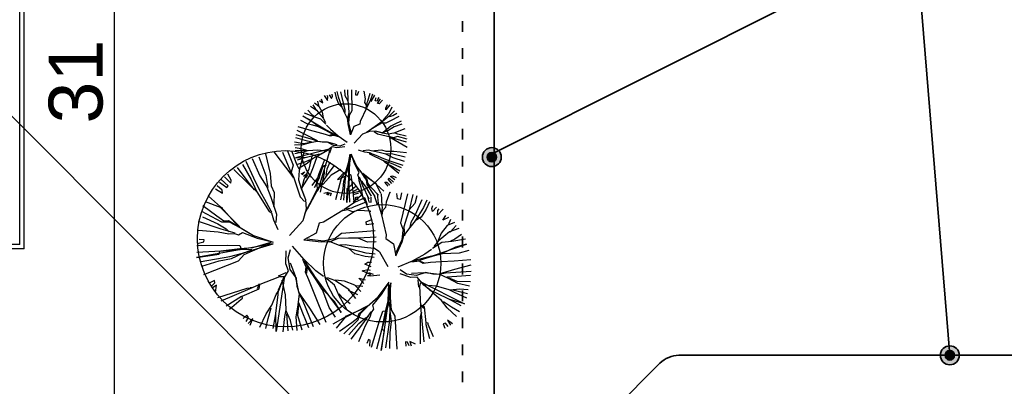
# Model space of a CAD drawing. Extents: x 4743276 to 9726129, y -4307434 to -1665362.
# Tile 98 of 121: x 4856319 to 4867288, y -1809586 to -1805504. Entities that reach past the tile are written whole.
import ezdxf

# ---------------------------------------------------------------- set-up
doc = ezdxf.new("R2010")
doc.units = 0
doc.header["$MEASUREMENT"] = 0
doc.linetypes.add('ACAD_ISO03W100', pattern=[30, 12, -18])
doc.layers.get('0').update_dxf_attribs({"linetype": 'CONTINUOUS'})
doc.layers.get('Defpoints').update_dxf_attribs({"color": 61, "linetype": 'CONTINUOUS'})
for name, color, linetype in [('-_48_-', 76, 'CONTINUOUS'), ('siete', 6, 'CONTINUOUS'), ('TENKÁ', 7, 'CONTINUOUS'), ('ZARIADOVACIE', 144, 'CONTINUOUS')]:
    doc.layers.add(name, color=color, linetype=linetype)
doc.styles.add('Style-Arial', font='arial.ttf')
doc.dimstyles.new('STANDARD 200', dxfattribs={"dimtxt": 600, "dimasz": 700, "dimexe": 10, "dimexo": 200, "dimgap": 100, "dimtad": 1, "dimdsep": 46, "dimlunit": 6, "dimtxsty": 'Style-Arial', "dimblk": 'ARCHTICK', "dimblk1": 'OBLIQUE', "dimblk2": 'ARCHTICK', "dimcen": 2.5, "dimse1": 1, "dimse2": 1, "dimadec": 0, "dimazin": 0, "dimtfac": 1, "dimtmove": 1, "dimatfit": 3, "dimldrblk": 'OBLIQUE', "dimfxl": 1, "dimtolj": 1, "dimtzin": 0, "dimarcsym": 0})

# ---------------------------------------------------------------- blocks, each defined once
blk = doc.blocks.new('St6h')
at = {"linetype": 'Continuous'}
for p, q in [((-32, 994), (36, 827)), ((-420, 902), (-334, 709)), ((-347, 921), (-267, 711)), ((-273, 954), (-221, 732)), ((-180, 975), (20, 710)), ((-83, 971), (38, 684)), ((23, 977), (73, 836)), ((156, 969), (103, 768)), ((244, 926), (213, 783)), ((302, 918), (258, 803)), ((384, 886), (324, 730)), ((-623, 777), (-466, 622)), ((-586, 800), (-468, 642)), ((-526, 834), (-430, 666)), ((-489, 871), (-405, 684)), ((36, 827), (16, 749)), ((73, 836), (101, 787)), ((103, 768), (96, 662)), ((213, 783), (157, 662)), ((258, 803), (230, 729)), ((410, 783), (399, 716)), ((444, 859), (410, 783)), ((495, 821), (413, 715)), ((569, 778), (460, 716)), ((-687, 598), (-765, 666)), ((-730, 695), (-658, 625)), ((-653, 661), (-690, 727)), ((-658, 625), (-653, 661)), ((-430, 666), (-369, 529)), ((-405, 684), (-333, 539)), ((-334, 709), (-258, 586)), ((-267, 711), (-247, 577)), ((-221, 732), (-208, 595)), ((16, 749), (41, 693)), ((20, 710), (39, 698)), ((39, 698), (113, 472)), ((96, 662), (125, 566)), ((157, 662), (128, 561)), ((230, 729), (134, 577)), ((324, 730), (296, 643)), ((413, 715), (347, 618)), ((460, 716), (370, 615)), ((609, 749), (531, 666)), ((531, 666), (562, 673)), ((562, 673), (621, 706)), ((-828, 563), (-752, 515)), ((-753, 548), (-809, 598)), ((-785, 636), (-704, 577)), ((-704, 577), (-687, 598)), ((-468, 642), (-399, 550)), ((-466, 622), (-369, 529)), ((-258, 586), (-213, 469)), ((-208, 595), (-175, 521)), ((125, 566), (173, 444)), ((128, 561), (173, 444)), ((303, 564), (221, 398)), ((296, 643), (303, 564)), ((347, 618), (302, 536)), ((370, 615), (309, 567)), ((704, 628), (646, 561)), ((646, 561), (659, 532)), ((659, 532), (734, 593)), ((760, 564), (700, 530)), ((-906, 480), (-772, 363)), ((-752, 515), (-753, 548)), ((-369, 529), (-231, 311)), ((-333, 539), (-263, 413)), ((-213, 469), (-149, 280)), ((-175, 521), (-178, 390)), ((113, 472), (164, 420)), ((173, 444), (180, 338)), ((302, 536), (193, 338)), ((700, 530), (707, 500)), ((810, 498), (704, 416)), ((707, 500), (767, 519)), ((834, 461), (720, 410)), ((865, 383), (834, 462)), ((866, 476), (878, 417)), ((906, 415), (905, 470)), ((935, 500), (974, 389)), ((972, 510), (984, 401)), ((1017, 509), (1025, 378)), ((1114, 525), (1071, 416)), ((1120, 520), (1114, 525)), ((1199, 452), (1193, 512)), ((1227, 444), (1199, 452)), ((1242, 517), (1227, 444)), ((1309, 507), (1233, 185)), ((1370, 498), (1328, 328)), ((1415, 486), (1392, 401)), ((1470, 442), (1394, 274)), ((-969, 377), (-815, 261)), ((-942, 423), (-778, 360)), ((-778, 360), (-556, 139)), ((-772, 363), (-756, 356)), ((-764, 359), (-583, 154)), ((-263, 413), (-214, 319)), ((-178, 390), (-181, 368)), ((180, 338), (143, 206)), ((221, 398), (163, 283)), ((647, 330), (591, 318)), ((720, 410), (600, 329)), ((687, 347), (631, 336)), ((699, 305), (647, 330)), ((710, 358), (687, 347)), ((848, 413), (710, 358)), ((878, 417), (906, 415)), ((984, 401), (1019, 278)), ((1027, 356), (1022, 306)), ((1025, 378), (1027, 356)), ((1066, 355), (1032, 318)), ((1071, 416), (1066, 355)), ((1392, 401), (1328, 328)), ((1490, 356), (1415, 238)), ((1520, 337), (1463, 249)), ((1525, 437), (1490, 356)), ((1555, 418), (1520, 337)), ((1580, 344), (1592, 378)), ((1589, 312), (1580, 344)), ((1633, 360), (1589, 312)), ((1707, 335), (1643, 268)), ((1648, 323), (1662, 341)), ((-983, 316), (-760, 197)), ((-975, 251), (-803, 172)), ((-815, 261), (-737, 208)), ((-231, 311), (-204, 296)), ((-214, 319), (-201, 305)), ((-204, 296), (-182, 217)), ((-149, 280), (-156, 188)), ((594, 326), (374, 193)), ((766, 322), (699, 305)), ((900, 313), (766, 322)), ((850, 196), (913, 223)), ((897, 305), (900, 313)), ((1020, 273), (1071, 52)), ((1032, 318), (1026, 268)), ((1299, 237), (1271, 140)), ((1328, 328), (1299, 237)), ((1394, 274), (1349, 187)), ((1463, 249), (1396, 208)), ((1415, 238), (1401, 214)), ((1643, 268), (1648, 323)), ((1704, 214), (1736, 267)), ((1767, 243), (1704, 214)), ((1791, 223), (1764, 160)), ((-1021, 203), (-771, 117)), ((-803, 172), (-710, 117)), ((-771, 117), (-615, 72)), ((-760, 197), (-676, 194)), ((-737, 208), (-684, 211)), ((-710, 117), (-675, 85)), ((-684, 211), (-404, 43)), ((-676, 194), (-622, 164)), ((-622, 164), (-543, 124)), ((-543, 124), (-450, 70)), ((-182, 217), (-134, 110)), ((143, 206), (-3, 45)), ((326, 179), (293, 69)), ((374, 193), (326, 179)), ((852, 162), (850, 196)), ((936, 172), (852, 162)), ((1233, 185), (1265, 95)), ((1338, 131), (1265, 40)), ((1271, 140), (1276, 41)), ((1341, 153), (1337, 136)), ((1396, 208), (1338, 131)), ((1349, 187), (1341, 153)), ((1754, 153), (1686, 69)), ((1833, 189), (1754, 153)), ((1884, 123), (1778, 84)), ((1853, 153), (1784, 79)), ((-1017, 103), (-798, 85)), ((-798, 85), (-679, 63)), ((-679, 63), (-618, 64)), ((-618, 64), (-571, 50)), ((-571, 50), (-528, 76)), ((-528, 76), (-364, 13)), ((-404, 43), (-187, -30)), ((-364, 13), (-195, -27)), ((293, 69), (156, -6)), ((373, -18), (193, 3)), ((491, 7), (373, -18)), ((539, 8), (434, -32)), ((574, 65), (488, -1)), ((653, 12), (539, 8)), ((949, 97), (574, 65)), ((762, 12), (653, 12)), ((960, 26), (762, 12)), ((863, -31), (762, 12)), ((1071, 52), (1070, 8)), ((1070, 8), (1153, -49)), ((1259, 100), (1248, -6)), ((1250, -28), (1278, 74)), ((1778, 84), (1651, -18)), ((1686, 69), (1651, -12)), ((1836, 2), (1789, -20)), ((1957, 4), (1806, -23)), ((1913, 55), (1836, 2)), ((-185, -50), (-1039, -200)), ((-1036, -69), (-690, -64)), ((-1032, -47), (-959, -28)), ((-955, -6), (-1011, -3)), ((-959, -28), (-955, -6)), ((-771, -128), (-558, -101)), ((-690, -64), (-559, -67)), ((-559, -67), (-542, -107)), ((-558, -101), (-413, -90)), ((-553, -112), (-425, -109)), ((-417, -126), (-216, -43)), ((-413, -90), (-207, -32)), ((-408, -116), (-185, -50)), ((158, -224), (31, -76)), ((156, -6), (350, -28)), ((350, -28), (470, -22)), ((552, -68), (429, -20)), ((656, -102), (552, -68)), ((577, -63), (558, -65)), ((617, -59), (577, -63)), ((727, -78), (617, -59)), ((724, -161), (656, -102)), ((695, -113), (665, -106)), ((935, -101), (727, -78)), ((963, -27), (863, -31)), ((998, -137), (935, -96)), ((939, -99), (935, -96)), ((1153, -49), (1179, -184)), ((1179, -184), (1250, -28)), ((1248, -6), (1181, -151)), ((1449, -232), (1969, -55)), ((1692, -35), (1589, -102)), ((1651, -18), (1603, -78)), ((1846, -85), (1689, -162)), ((1806, -23), (1692, -35)), ((1969, -55), (1846, -85)), ((-1039, -200), (-789, -163)), ((-1036, -144), (-771, -128)), ((-990, -246), (-668, -191)), ((-789, -163), (-782, -133)), ((-789, -238), (-652, -211)), ((-782, -133), (-553, -112)), ((-668, -191), (-527, -155)), ((-652, -211), (-532, -158)), ((-572, -237), (-508, -167)), ((-532, -158), (-422, -115)), ((-527, -155), (-408, -116)), ((-508, -167), (-417, -126)), ((-44, -273), (-41, -129)), ((-19, -207), (7, -114)), ((3, -334), (-19, -207)), ((849, -153), (695, -113)), ((839, -191), (724, -161)), ((939, -201), (839, -191)), ((949, -163), (849, -153)), ((998, -137), (1093, -303)), ((1502, -166), (1361, -242)), ((1576, -186), (1372, -240)), ((1587, -190), (1449, -232)), ((1579, -113), (1502, -166)), ((1700, -161), (1587, -190)), ((1793, -157), (1700, -161)), ((1886, -152), (1793, -157)), ((1993, -124), (1886, -152)), ((-981, -297), (-789, -238)), ((-960, -390), (-572, -237)), ((-17, -349), (-44, -273)), ((64, -409), (6, -264)), ((183, -308), (144, -223)), ((289, -349), (158, -224)), ((294, -435), (163, -235)), ((163, -235), (191, -297)), ((174, -366), (183, -308)), ((191, -297), (185, -375)), ((199, -314), (573, -815)), ((293, -449), (199, -314)), ((836, -275), (867, -254)), ((904, -306), (836, -275)), ((867, -254), (909, -255)), ((1361, -242), (1203, -308)), ((1439, -244), (1357, -253)), ((1372, -240), (1432, -234)), ((1432, -234), (1495, -260)), ((1485, -267), (1439, -244)), ((1567, -258), (1485, -267)), ((1687, -251), (1567, -258)), ((1829, -241), (1687, -251)), ((2015, -227), (1829, -241)), ((2016, -287), (1834, -334)), ((-350, -505), (-112, -412)), ((-59, -409), (-152, -1024)), ((-128, -406), (-43, -368)), ((-126, -562), (-59, -409)), ((-112, -412), (-64, -412)), ((-83, -461), (-17, -349)), ((74, -431), (3, -334)), ((82, -496), (64, -409)), ((81, -524), (74, -431)), ((213, -451), (174, -366)), ((373, -413), (289, -349)), ((497, -508), (389, -420)), ((502, -458), (420, -427)), ((824, -492), (770, -433)), ((770, -433), (839, -450)), ((807, -349), (869, -335)), ((903, -395), (807, -349)), ((900, -406), (865, -405)), ((869, -335), (894, -344)), ((931, -392), (879, -371)), ((900, -406), (1003, -395)), ((1300, -386), (1228, -338)), ((1348, -425), (1228, -382)), ((1411, -401), (1300, -386)), ((1419, -422), (1348, -425)), ((1491, -371), (1354, -380)), ((1513, -368), (1411, -401)), ((1494, -508), (1419, -422)), ((1569, -379), (1491, -371)), ((1592, -387), (1513, -368)), ((1664, -391), (1569, -379)), ((1669, -390), (1592, -387)), ((1695, -377), (1663, -386)), ((1734, -378), (1664, -391)), ((1767, -435), (1669, -390)), ((1834, -334), (1695, -377)), ((2018, -359), (1734, -378)), ((1859, -414), (1749, -420)), ((1865, -468), (1767, -429)), ((1872, -490), (1767, -435)), ((2012, -403), (1859, -414)), ((-841, -459), (-892, -482)), ((-874, -522), (-836, -484)), ((-818, -510), (-864, -544)), ((-836, -484), (-841, -459)), ((-830, -590), (-818, -510)), ((-804, -647), (-477, -542)), ((-767, -685), (-441, -546)), ((-477, -542), (-423, -538)), ((-423, -538), (-443, -540)), ((-441, -546), (-350, -505)), ((-341, -494), (-363, -552)), ((-343, -550), (-336, -506)), ((-124, -568), (-83, -461)), ((-48, -616), (-86, -455)), ((106, -608), (81, -524)), ((103, -603), (82, -496)), ((263, -579), (213, -451)), ((364, -561), (293, -449)), ((550, -627), (497, -508)), ((656, -559), (502, -458)), ((607, -465), (508, -455)), ((723, -509), (607, -465)), ((789, -582), (723, -509)), ((811, -525), (733, -518)), ((985, -639), (1106, -478)), ((1123, -482), (1016, -1237)), ((1021, -614), (1101, -484)), ((1095, -683), (1102, -495)), ((1124, -696), (1109, -505)), ((1117, -686), (1123, -482)), ((1436, -531), (1428, -449)), ((1446, -519), (1458, -479)), ((1459, -743), (1446, -519)), ((1458, -473), (1947, -719)), ((1567, -572), (1458, -473)), ((1634, -521), (1489, -509)), ((1573, -571), (1494, -508)), ((1775, -561), (1634, -521)), ((2014, -474), (1865, -468)), ((2002, -520), (1872, -490)), ((-708, -741), (-539, -631)), ((-531, -634), (-343, -550)), ((-526, -659), (-531, -634)), ((-201, -732), (-151, -614)), ((-161, -850), (-129, -618)), ((-151, -614), (-124, -568)), ((-129, -618), (-126, -562)), ((-41, -783), (-48, -616)), ((92, -730), (106, -608)), ((142, -674), (103, -603)), ((129, -632), (109, -600)), ((224, -767), (129, -632)), ((323, -729), (263, -579)), ((497, -692), (359, -549)), ((401, -660), (364, -561)), ((588, -651), (549, -608)), ((633, -781), (550, -627)), ((672, -716), (588, -651)), ((757, -617), (653, -568)), ((736, -660), (656, -559)), ((769, -828), (985, -639)), ((924, -734), (1021, -614)), ((1613, -589), (1567, -572)), ((1604, -607), (1573, -571)), ((1689, -680), (1604, -607)), ((1799, -679), (1613, -589)), ((1834, -593), (1775, -561)), ((1890, -554), (1787, -565)), ((1978, -605), (1815, -567)), ((1973, -655), (1834, -593)), ((1985, -560), (1890, -554)), ((-671, -778), (-543, -667)), ((-543, -667), (-526, -659)), ((-266, -829), (-201, -732)), ((-243, -880), (-207, -762)), ((69, -863), (92, -730)), ((90, -847), (98, -728)), ((146, -822), (101, -705)), ((262, -974), (142, -674)), ((339, -947), (224, -767)), ((404, -925), (323, -729)), ((439, -759), (401, -660)), ((507, -865), (439, -759)), ((573, -815), (497, -692)), ((619, -866), (864, -741)), ((623, -855), (844, -760)), ((825, -789), (880, -734)), ((880, -734), (950, -671)), ((934, -777), (924, -734)), ((1064, -807), (1095, -683)), ((1075, -806), (1107, -698)), ((1118, -801), (1113, -698)), ((1118, -796), (1117, -686)), ((1133, -783), (1124, -696)), ((1452, -733), (1495, -767)), ((1468, -830), (1459, -743)), ((1498, -750), (1463, -732)), ((1518, -930), (1498, -750)), ((1753, -761), (1689, -680)), ((1802, -756), (1713, -694)), ((1857, -860), (1753, -761)), ((1947, -719), (1782, -670)), ((1910, -739), (1799, -679)), ((1890, -807), (1802, -756)), ((-478, -842), (-522, -882)), ((-487, -914), (-460, -868)), ((-460, -868), (-478, -842)), ((-336, -977), (-266, -829)), ((-187, -991), (-161, -850)), ((-152, -1024), (-157, -828)), ((-74, -1029), (-56, -857)), ((-56, -857), (-41, -783)), ((7, -905), (-42, -797)), ((-18, -1018), (-35, -828)), ((83, -1014), (69, -863)), ((136, -1011), (90, -847)), ((212, -983), (146, -822)), ((484, -941), (618, -861)), ((521, -987), (619, -866)), ((618, -861), (628, -849)), ((691, -924), (757, -873)), ((757, -873), (769, -828)), ((759, -895), (785, -826)), ((770, -938), (840, -876)), ((785, -826), (825, -789)), ((823, -927), (904, -808)), ((840, -876), (876, -855)), ((843, -958), (894, -864)), ((894, -864), (910, -813)), ((910, -813), (934, -777)), ((998, -908), (1036, -800)), ((1029, -993), (1064, -807)), ((1030, -1004), (1075, -806)), ((1036, -800), (1074, -796)), ((1109, -924), (1118, -796)), ((1131, -916), (1118, -801)), ((1174, -856), (1133, -783)), ((1197, -1223), (1174, -856)), ((1454, -1162), (1455, -859)), ((1455, -859), (1467, -814)), ((1467, -814), (1463, -831)), ((1496, -1141), (1468, -830)), ((-413, -881), (-463, -938)), ((-441, -955), (-413, -881)), ((-268, -993), (-243, -880)), ((33, -1009), (7, -905)), ((553, -1022), (691, -924)), ((600, -1050), (759, -895)), ((656, -1061), (770, -938)), ((684, -1112), (823, -927)), ((769, -1136), (843, -958)), ((908, -1199), (998, -908)), ((1068, -1209), (1109, -924)), ((1116, -1039), (1131, -916)), ((1559, -1107), (1513, -936)), ((1540, -933), (1518, -930)), ((1542, -949), (1540, -933)), ((1601, -1086), (1542, -949)), ((1733, -934), (1706, -942)), ((1706, -942), (1728, -990)), ((1764, -969), (1733, -934)), ((1757, -899), (1790, -955)), ((1811, -942), (1757, -899)), ((970, -1219), (1029, -993)), ((1016, -1237), (1053, -1018)), ((1053, -1018), (1030, -1004)), ((1113, -1215), (1116, -1039)), ((876, -1114), (859, -1160)), ((894, -1123), (876, -1114)), ((890, -1190), (894, -1123)), ((1287, -1142), (1292, -1190)), ((1309, -1145), (1287, -1142)), ((1330, -1186), (1309, -1145)), ((1400, -1168), (1336, -1136)), ((1336, -1136), (1352, -1184))]:
    blk.add_line(p, q, dxfattribs=at)
blk = doc.blocks.new('St6d')
at = {"linetype": 'Continuous'}
for p, q in [((-580, 1150), (-510, 1038)), ((-501, 1117), (-516, 1146)), ((-510, 1038), (-501, 1117)), ((-469, 1164), (-422, 1083)), ((-422, 1083), (-400, 1125)), ((-400, 1125), (-408, 1176)), ((-345, 1221), (-319, 1099)), ((-319, 1099), (-266, 959)), ((-298, 1239), (-272, 1116)), ((-272, 1116), (-202, 929)), ((-219, 1230), (-163, 974)), ((-131, 1275), (-123, 1149)), ((-123, 1149), (-55, 1029)), ((-65, 1277), (-55, 1029)), ((24, 1273), (35, 803)), ((120, 1266), (118, 1161)), ((118, 1161), (160, 1163)), ((160, 1163), (187, 1245)), ((290, 1236), (300, 1241)), ((300, 1241), (328, 1076)), ((431, 1190), (380, 1010)), ((492, 1178), (444, 1030)), ((542, 1154), (454, 1011)), ((557, 1026), (574, 1103)), ((631, 1101), (597, 1022)), ((-888, 907), (-752, 822)), ((-837, 940), (-762, 817)), ((-798, 984), (-699, 911)), ((-729, 1019), (-711, 923)), ((-699, 911), (-629, 774)), ((-690, 1039), (-611, 981)), ((-611, 981), (-641, 1064)), ((-266, 959), (-184, 883)), ((-202, 929), (-190, 893)), ((-184, 883), (-127, 758)), ((-163, 974), (-125, 839)), ((-55, 1029), (-42, 894)), ((-42, 894), (-31, 751)), ((328, 1076), (316, 990)), ((316, 990), (354, 929)), ((354, 929), (347, 858)), ((444, 1030), (359, 870)), ((371, 981), (364, 910)), ((380, 1010), (371, 981)), ((597, 1022), (557, 1026)), ((605, 970), (670, 1072)), ((641, 958), (605, 970)), ((717, 1040), (641, 958)), ((880, 938), (788, 829)), ((792, 868), (826, 947)), ((922, 891), (859, 748)), ((-387, 286), (-1059, 684)), ((-1059, 684), (-896, 607)), ((-1025, 763), (-823, 681)), ((-949, 820), (-857, 725)), ((-857, 725), (-798, 682)), ((-823, 681), (-667, 631)), ((-752, 822), (-606, 644)), ((-629, 774), (-603, 651)), ((-127, 758), (-52, 611)), ((-125, 839), (-125, 790)), ((-125, 790), (-125, 766)), ((-31, 751), (-67, 616)), ((-51, 513), (-60, 663)), ((-26, 692), (-42, 542)), ((35, 803), (-35, 687)), ((357, 863), (221, 571)), ((859, 748), (745, 622)), ((865, 689), (752, 595)), ((788, 829), (792, 868)), ((985, 806), (865, 689)), ((948, 695), (867, 672)), ((1081, 676), (895, 581)), ((1039, 747), (948, 695)), ((-1173, 460), (-919, 386)), ((-1112, 595), (-971, 525)), ((-971, 525), (-843, 492)), ((-896, 607), (-700, 454)), ((-843, 492), (-715, 458)), ((-715, 458), (-567, 386)), ((-667, 631), (-543, 509)), ((-606, 644), (-556, 546)), ((-533, 489), (-442, 394)), ((2, 274), (-51, 513)), ((-42, 542), (9, 321)), ((77, 454), (2, 274)), ((210, 510), (77, 454)), ((221, 571), (210, 510)), ((657, 528), (424, 366)), ((691, 533), (496, 409)), ((752, 595), (657, 528)), ((790, 534), (691, 533)), ((745, 622), (694, 540)), ((906, 463), (730, 324)), ((895, 581), (790, 534)), ((975, 449), (833, 364)), ((994, 508), (906, 463)), ((1149, 507), (975, 449)), ((1131, 578), (994, 508)), ((-1216, 277), (-826, 167)), ((-1192, 376), (-952, 257)), ((-952, 257), (-772, 158)), ((-919, 386), (-724, 331)), ((-724, 331), (-559, 285)), ((-567, 386), (-387, 286)), ((-559, 285), (-448, 249)), ((-550, 388), (-283, 252)), ((-364, 279), (-460, 261)), ((-448, 249), (-377, 266)), ((-442, 394), (-268, 248)), ((-377, 266), (-266, 231)), ((-283, 252), (-364, 279)), ((-268, 248), (-68, 109)), ((268, 286), (87, 83)), ((427, 349), (268, 286)), ((496, 409), (361, 321)), ((560, 355), (427, 349)), ((602, 284), (531, 340)), ((710, 314), (560, 355)), ((718, 312), (560, 355)), ((893, 222), (602, 284)), ((833, 364), (710, 314)), ((841, 288), (718, 312)), ((971, 311), (841, 288)), ((960, 201), (886, 224)), ((910, 200), (893, 222)), ((1053, 236), (960, 201)), ((1214, 404), (971, 311)), ((1060, 283), (996, 312)), ((1270, 174), (1053, 236)), ((1242, 239), (1060, 283)), ((-1244, 115), (-1034, 80)), ((-1241, 48), (-1052, 53)), ((-1220, 213), (-1010, 154)), ((-1052, 53), (-889, 98)), ((-1034, 80), (-887, 105)), ((-1010, 154), (-860, 113)), ((-889, 98), (-740, 131)), ((-826, 167), (-732, 129)), ((-772, 158), (-730, 136)), ((-740, 131), (-631, 112)), ((-732, 129), (-597, 117)), ((-631, 112), (-516, 116)), ((-597, 117), (-486, 106)), ((-531, -84), (-402, 13)), ((-516, 116), (-385, 40)), ((-486, 106), (-299, 53)), ((-402, 13), (-303, -11)), ((-385, 40), (-225, 29)), ((-303, -11), (-124, 13)), ((-225, 29), (-112, 74)), ((1248, 107), (876, 219)), ((1266, -14), (910, 200)), ((-1239, -148), (-1028, -102)), ((-1232, -77), (-994, -73)), ((-1228, -13), (-1095, -32)), ((-470, -47), (-1221, -244)), ((-1095, -32), (-955, -78)), ((-1028, -102), (-937, -75)), ((-1005, -233), (-720, -162)), ((-937, -75), (-728, -61)), ((-852, -266), (-713, -188)), ((-728, -61), (-524, -87)), ((-720, -162), (-651, -151)), ((-713, -188), (-659, -149)), ((-659, -149), (-531, -84)), ((-651, -151), (-470, -47)), ((-551, -421), (-467, -113)), ((-467, -113), (-473, -54)), ((-457, -133), (-421, -21)), ((-7, -156), (-80, -1237)), ((-71, -454), (6, -193)), ((-59, -442), (-7, -156)), ((-27, -444), (18, -181)), ((138, -416), (18, -156)), ((96, -369), (23, -166)), ((325, -117), (184, -71)), ((398, -67), (285, -87)), ((426, -133), (325, -117)), ((642, -122), (398, -67)), ((448, -165), (426, -133)), ((455, -143), (436, -128)), ((737, -308), (448, -165)), ((579, -191), (455, -143)), ((539, -88), (512, -96)), ((701, -67), (539, -88)), ((744, -261), (579, -191)), ((793, -162), (642, -122)), ((797, -98), (701, -67)), ((950, -156), (780, -150)), ((956, -240), (793, -162)), ((969, -97), (797, -98)), ((1221, -228), (950, -156)), ((1252, -132), (969, -97)), ((-1221, -244), (-978, -225)), ((-1177, -283), (-1005, -233)), ((-1169, -384), (-1031, -339)), ((-1138, -467), (-965, -360)), ((-1031, -339), (-889, -278)), ((-965, -360), (-852, -266)), ((-687, -663), (-607, -419)), ((-607, -419), (-554, -404)), ((-539, -409), (-607, -444)), ((-589, -539), (-551, -421)), ((196, -566), (96, -369)), ((384, -741), (138, -416)), ((866, -415), (737, -308)), ((915, -366), (737, -308)), ((934, -331), (744, -261)), ((890, -415), (767, -342)), ((1079, -591), (866, -415)), ((1103, -541), (890, -415)), ((1137, -462), (915, -366)), ((1178, -410), (934, -331)), ((1207, -322), (956, -240)), ((-1098, -595), (-1010, -550)), ((-1010, -550), (-1073, -619)), ((-1041, -646), (-987, -606)), ((-953, -626), (-997, -685)), ((-987, -606), (-953, -626)), ((-719, -963), (-589, -539)), ((-667, -1005), (-579, -584)), ((-579, -584), (-582, -517)), ((-582, -517), (-582, -542)), ((-188, -662), (-110, -573)), ((-145, -757), (-95, -602)), ((-118, -774), (-92, -595)), ((-110, -573), (-71, -454)), ((-95, -602), (-56, -459)), ((-92, -595), (-59, -442)), ((-35, -621), (-49, -462)), ((-31, -909), (-35, -621)), ((21, -624), (-31, -606)), ((-21, -626), (-27, -444)), ((-26, -894), (-21, -626)), ((42, -786), (21, -624)), ((169, -622), (196, -566)), ((192, -678), (169, -622)), ((257, -577), (177, -470)), ((317, -670), (257, -577)), ((581, -838), (277, -592)), ((579, -821), (299, -624)), ((895, -654), (939, -643)), ((991, -734), (895, -654)), ((939, -643), (1025, -680)), ((-848, -856), (-726, -683)), ((-796, -898), (-682, -673)), ((-726, -683), (-719, -661)), ((-719, -661), (-687, -663)), ((-326, -1165), (-188, -662)), ((-161, -932), (-145, -757)), ((-144, -1183), (-118, -774)), ((82, -1216), (42, -786)), ((199, -755), (192, -678)), ((242, -900), (199, -755)), ((279, -862), (201, -674)), ((271, -786), (226, -747)), ((351, -894), (271, -786)), ((419, -1161), (279, -862)), ((362, -734), (317, -670)), ((377, -837), (362, -734)), ((554, -1099), (377, -837)), ((387, -808), (384, -741)), ((464, -898), (387, -808)), ((584, -831), (574, -811)), ((681, -1034), (581, -838)), ((747, -982), (584, -831)), ((770, -785), (812, -782)), ((840, -873), (770, -785)), ((812, -782), (881, -846)), ((841, -718), (866, -693)), ((925, -811), (841, -718)), ((866, -693), (960, -781)), ((-593, -1029), (-495, -1004)), ((-495, -1004), (-531, -1065)), ((-502, -1075), (-460, -1023)), ((-460, -1023), (-428, -1025)), ((-428, -1025), (-450, -1092)), ((-208, -1179), (-161, -932)), ((-80, -1237), (-68, -922)), ((-68, -922), (-31, -909)), ((-11, -1226), (-26, -894)), ((294, -1170), (242, -900)), ((473, -1097), (351, -894)), ((627, -1074), (464, -898)), ((109, -1208), (123, -1114)), ((123, -1114), (150, -1107)), ((150, -1107), (161, -1176))]:
    blk.add_line(p, q, dxfattribs=at)
blk = doc.blocks.new('_ArchTick')
at = {"color": 0, "linetype": 'ByBlock', "const_width": 0.15}
blk.add_lwpolyline([(-0.5, -0.5), (0.5, 0.5)], dxfattribs=at)
blk = doc.blocks.new('*D41313')
at = {"layer": 'Defpoints', "color": 0}
for p in [(4868314, -1788361), (4857372, -1820251), (4868314, -1820251)]:
    blk.add_point(p, dxfattribs=at)
at = {"layer": 'ZARIADOVACIE', "color": 0, "lineweight": -2}
blk.add_line((4857372, -1788361), (4857372, -1820251), dxfattribs=at)
at = {"layer": 'ZARIADOVACIE', "color": 0, "linetype": 'ByBlock', "lineweight": -2, "xscale": 700, "yscale": 700, "zscale": 700}
for p, rotation in [((4857372, -1788361), 90), ((4857372, -1820251), 270)]:
    blk.add_blockref('_ArchTick', p, dxfattribs=dict(at, rotation=rotation))
at = {"layer": 'ZARIADOVACIE', "color": 0, "insert": (4856946, -1805118), "char_height": 600, "attachment_point": 5, "rotation": 90, "style": 'Style-Arial'}
blk.add_mtext('\\A1;31ﾠ890', dxfattribs=at)
blk = doc.blocks.new('_OBLIQUE')
at = {"color": 0, "linetype": 'ByBlock'}
blk.add_line((-0.5, -0.5), (0.5, 0.5), dxfattribs=at)
blk = doc.blocks.new('*D41314')
at = {"layer": 'Defpoints', "color": 0}
for p in [(4835324, -1805801), (4868314, -1805801), (4835324, -1811458)]:
    blk.add_point(p, dxfattribs=at)
at = {"layer": 'ZARIADOVACIE', "color": 0, "lineweight": -2}
blk.add_line((4868314, -1811458), (4835324, -1811458), dxfattribs=at)
at = {"layer": 'ZARIADOVACIE', "color": 0, "linetype": 'ByBlock', "lineweight": -2, "xscale": 700, "yscale": 700, "zscale": 700, "rotation": 180}
blk.add_blockref('_ArchTick', (4835324, -1811458), dxfattribs=at)
at = {"layer": 'ZARIADOVACIE', "color": 0, "linetype": 'ByBlock', "lineweight": -2, "xscale": 700, "yscale": 700, "zscale": 700}
blk.add_blockref('_ArchTick', (4868314, -1811458), dxfattribs=at)
at = {"layer": 'ZARIADOVACIE', "color": 0, "insert": (4851819, -1811052), "char_height": 600, "attachment_point": 5, "style": 'Style-Arial'}
blk.add_mtext('\\A1;32ﾠ990', dxfattribs=at)

msp = doc.modelspace()

# ---------------------------------------------------------------- hatches: boundary and pattern name
at = {"layer": 'TENKÁ', "lineweight": 35, "ltscale": 0.25}
h = msp.add_hatch(color=30, dxfattribs=at)
h.dxf.hatch_style = 1
h.paths.add_polyline_path([(4861684.529, -1807034, 1), (4861473.332, -1807034, 1)])
h = msp.add_hatch(color=30, dxfattribs=at)
h.dxf.hatch_style = 1
h.paths.add_polyline_path([(4861631.73, -1807034, 1), (4861526.131, -1807034, 1)])
h = msp.add_hatch(color=30, dxfattribs=at)
h.dxf.hatch_style = 1
h.paths.add_polyline_path([(4866786.918, -1809240.548, 1), (4866575.721, -1809240.548, 1)])
h = msp.add_hatch(color=30, dxfattribs=at)
h.dxf.hatch_style = 1
h.paths.add_polyline_path([(4866734.119, -1809240.548, 1), (4866628.52, -1809240.548, 1)])

# ---------------------------------------------------------------- linework, layer by layer
at = {"layer": 'Defpoints', "color": 2}
for centre, radius in [((4859954.01, -1806938.356), 499.158), ((4859280.607, -1807942.545), 980.896), ((4860358.34, -1808215.96), 653.66)]:
    msp.add_circle(centre, radius, dxfattribs=at)
at = {"layer": 'siete', "color": 55, "lineweight": 35, "ltscale": 0.8}
for p, q in [((4861603.799, -1788360.548), (4861603.799, -1811052.071)), ((4859693.139, -1810042.529), (4855979.026, -1806328.416)), ((4868313.799, -1809240.548), (4863663.849, -1809240.548)), ((4863451.717, -1809328.416), (4860193.139, -1812586.995))]:
    msp.add_line(p, q, dxfattribs=at)
at = {"layer": 'siete', "linetype": 'ACAD_ISO03W100', "lineweight": 35, "ltscale": 10}
msp.add_line((4861252.12, -1793819.289), (4861252.12, -1814990.548), dxfattribs=at)
at = {"layer": 'siete', "color": 55, "lineweight": 35, "ltscale": 0.8}
msp.add_arc((4863663.849, -1809540.548), 300, 90, 135, dxfattribs=at)
at = {"layer": 'TENKÁ'}
for p, q in [((4856318.799, -1808005.548), (4856318.799, -1803630.548)), ((4856368.799, -1808055.548), (4856368.799, -1803680.548)), ((4856318.799, -1808005.548), (4852759.778, -1808005.548)), ((4856368.799, -1808055.548), (4852881.029, -1808055.548))]:
    msp.add_line(p, q, dxfattribs=at)
at = {"layer": 'TENKÁ', "color": 30, "lineweight": 35, "ltscale": 0.25}
for p, q in [((4861603.799, -1806987.424), (4866304.5, -1804629)), ((4866304.5, -1804629), (4866681.32, -1809240.548))]:
    msp.add_line(p, q, dxfattribs=at)
for centre, radius in [((4861578.931, -1807034), 105.599), ((4861578.931, -1807034), 52.799), ((4866681.32, -1809240.548), 105.599), ((4866681.32, -1809240.548), 52.799)]:
    msp.add_circle(centre, radius, dxfattribs=at)

# ---------------------------------------------------------------- block references
at = {"layer": '-_48_-', "xscale": 0.5, "yscale": 0.5, "zscale": 0.5}
msp.add_blockref('St6d', (4860002.355, -1806921.484), dxfattribs=at)
at = {"layer": '-_48_-'}
msp.add_blockref('St6h', (4859328.913, -1807949.917), dxfattribs=at)

# ---------------------------------------------------------------- dimensions: what is measured, and where the dimension line sits
at = {"layer": 'ZARIADOVACIE', "color": 7}
dim = msp.add_linear_dim(base=(4857372, -1820250.548), p1=(4868313.799, -1788360.548), p2=(4868313.799, -1820250.548), angle=270, dimstyle='STANDARD 200', override={"dimtxsty": 'Style-Arial', "dimldrblk": 'OBLIQUE'}, dxfattribs=at)
dim.commit()
dim.dimension.update_dxf_attribs({"geometry": '*D41313', "text_midpoint": (4857353, -1805117.5), "dimtype": 160})
dim = msp.add_linear_dim(base=(4835323.799, -1811458.5), p1=(4868313.799, -1805800.548), p2=(4835323.799, -1805800.548), dimstyle='STANDARD 200', override={"dimtxsty": 'Style-Arial', "dimldrblk": 'OBLIQUE'}, dxfattribs=at)
dim.commit()
dim.dimension.update_dxf_attribs({"geometry": '*D41314', "text_midpoint": (4851818.799, -1811051.952)})

doc.saveas('drawing.dxf')
